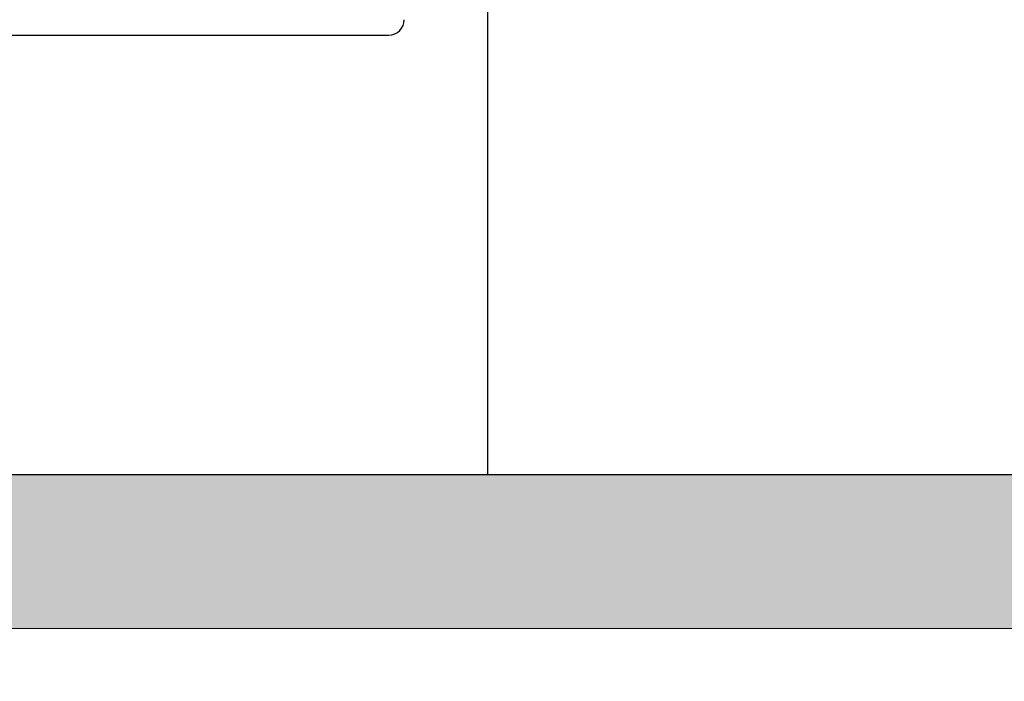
# Model space of a CAD drawing. Header units: millimetres. Extents: x 9412 to 81449, y 6786 to 18619.
# Tile 30 of 41: x 78615 to 78808, y 11700 to 11830. Entities that reach past the tile are written whole.
import ezdxf

# ---------------------------------------------------------------- set-up
doc = ezdxf.new("R2010")
doc.units = ezdxf.units.MM
for name, color, linetype, lineweight in [('Kreskowanie', 8, 'Continuous', 13), ('Rysunek', 7, 'Continuous', 25), ('S_OPISY_ZB', 3, 'Continuous', 25)]:
    doc.layers.add(name, color=color, linetype=linetype, lineweight=lineweight)
doc.styles.add('ISOCP', font='simplex.shx', dxfattribs={"width": 0.7})
doc.styles.add('styl3', font='arial.ttf', dxfattribs={"height": 180})
doc.dimstyles.new('ISO-100', dxfattribs={"dimtxt": 180, "dimasz": 130, "dimexe": 1.25, "dimexo": 0.625, "dimgap": 35, "dimtad": 1, "dimtoh": 1, "dimdec": 0, "dimtxsty": 'styl3', "dimcen": 5, "dimclrt": 256, "dimadec": 0, "dimazin": 0, "dimtfac": 1, "dimtdec": 0, "dimtmove": 0, "dimatfit": 3, "dimfxl": 1, "dimarcsym": 0})

# ---------------------------------------------------------------- blocks, each defined once
blk = doc.blocks.new('*D2')
at = {"layer": 'Defpoints', "color": 0}
for p in [(79931.79, 13076.44), (76210.98, 13075.81), (79931.79, 11323.66)]:
    blk.add_point(p, dxfattribs=at)
at = {"layer": 'S_OPISY_ZB', "color": 0, "linetype": 'ByBlock', "lineweight": -2, "ltscale": 200}
for p, q in [((76210.98, 13075.19), (76210.98, 11322.41)), ((79931.79, 13075.81), (79931.79, 11322.41)), ((76340.98, 11323.66), (79801.79, 11323.66))]:
    blk.add_line(p, q, dxfattribs=at)
at = {"layer": 'S_OPISY_ZB', "color": 0}
for points in [[(76340.98, 11345.32), (76340.98, 11301.99), (76210.98, 11323.66)], [(79801.79, 11301.99), (79801.79, 11345.32), (79931.79, 11323.66)]]:
    blk.add_solid(points, dxfattribs=at)
at = {"layer": 'S_OPISY_ZB', "insert": (77821.63, 11408.66), "char_height": 100, "attachment_point": 5, "style": 'ISOCP'}
blk.add_mtext('3720', dxfattribs=at)

msp = doc.modelspace()

# ---------------------------------------------------------------- hatches: boundary and pattern name
at = {"layer": 'Kreskowanie', "ltscale": 200}
h = msp.add_hatch(color=256, dxfattribs=at)
h.dxf.hatch_style = 1
h.paths.add_polyline_path([(79121.79, 11740.77), (78556.79, 11740.75), (78556.79, 11710.75), (79121.79, 11710.77)])
h.paths.add_polyline_path([(78556.79, 11740.75), (77991.81, 11740.73), (77991.82, 11710.53), (78556.79, 11710.75)])

# ---------------------------------------------------------------- linework, layer by layer
at = {"layer": 'Rysunek', "ltscale": 200}
for p, q in [((78426.05, 11826.75, -1.42), (78687.55, 11826.75, -1.42)), ((79121.79, 11740.77, -1.42), (77991.81, 11740.73, -1.42)), ((79121.79, 11710.77, -1.42), (77991.82, 11710.53, -1.42))]:
    msp.add_line(p, q, dxfattribs=at)
at = {"layer": 'Rysunek', "ltscale": 200, "elevation": -1.42}
msp.add_lwpolyline([(78706.8, 11987.75), (78706.8, 11740.75)], dxfattribs=at)
at = {"layer": 'Rysunek', "ltscale": 200}
msp.add_arc((78687.55, 11829.75, -1.42), 3, 270, 0, dxfattribs=at)

# ---------------------------------------------------------------- dimensions: what is measured, and where the dimension line sits
at = {"layer": 'S_OPISY_ZB', "ltscale": 200}
dim = msp.add_linear_dim(base=(79931.79, 11323.66), p1=(76210.98, 13075.81, 1.29), p2=(79931.79, 13076.44, 0.19), dimstyle='ISO-100', override={"dimtxt": 100, "dimrnd": 2, "dimtxsty": 'ISOCP'}, dxfattribs=at)
dim.commit()
dim.dimension.update_dxf_attribs({"geometry": '*D2', "text_midpoint": (77821.63, 11323.66), "dimtype": 160})

doc.saveas('drawing.dxf')
